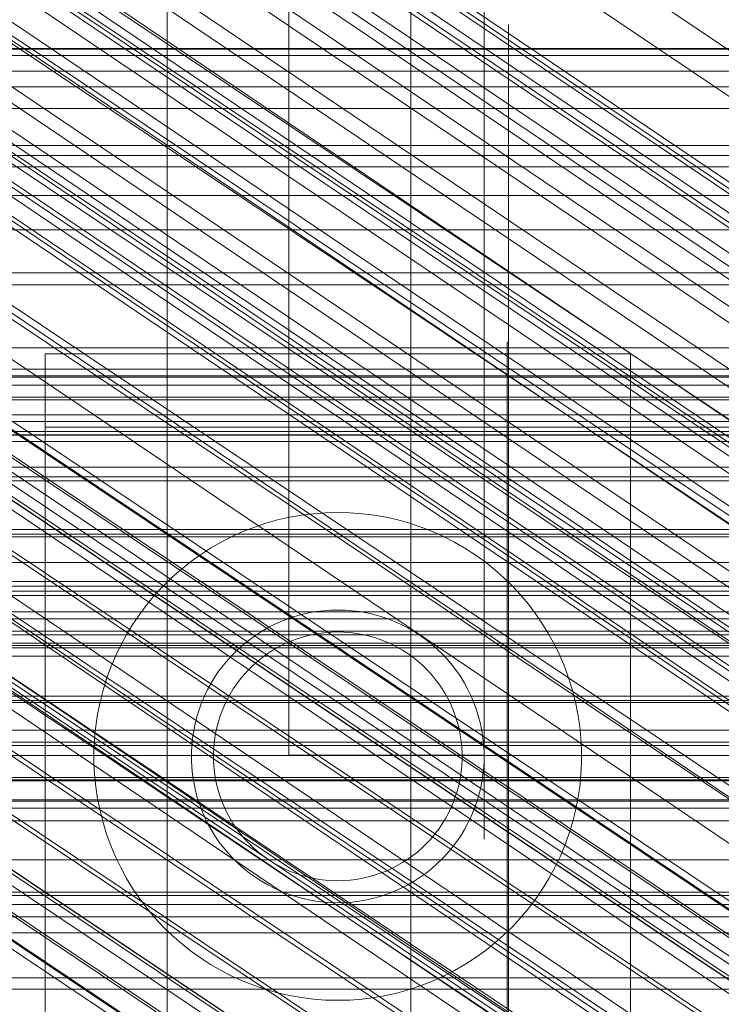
# Model space of a CAD drawing. Header units: millimetres. Extents: x -1970 to 61924, y -58230 to 6847.
# Tile 74 of 256: x -266 to -237, y -34769 to -34729. Entities that reach past the tile are written whole.
import ezdxf

# ---------------------------------------------------------------- set-up
doc = ezdxf.new("R2010")
doc.units = ezdxf.units.MM
for name, color, linetype, lineweight in [('COTAS_O', 1, 'Continuous', 0), ('COTAS_P', 1, 'Continuous', 0), ('frontal_briquetadora', 7, 'Continuous', 0), ('frontal_C01', 7, 'Continuous', 0), ('frontal_C02', 7, 'Continuous', 0), ('frontal_C03', 7, 'Continuous', 0), ('frontal_C05', 7, 'Continuous', 0), ('frontal_mezcladora', 7, 'Continuous', 0)]:
    doc.layers.add(name, color=color, linetype=linetype, lineweight=lineweight)
doc.dimstyles.new('R19_100', dxfattribs={"dimtxt": 250, "dimasz": 150, "dimexe": 150, "dimexo": 80, "dimgap": 100, "dimtad": 1, "dimtih": 1, "dimtoh": 1, "dimdsep": 46, "dimcen": 0.09, "dimadec": 0, "dimazin": 0, "dimtfac": 1, "dimtdec": 4, "dimtofl": 0, "dimtmove": 0, "dimatfit": 3, "dimfxl": 1, "dimtolj": 1, "dimtzin": 0, "dimarcsym": 0})

# ---------------------------------------------------------------- blocks, each defined once
blk = doc.blocks.new('DIM_R26_43')
at = {"layer": 'COTAS_P'}
for p, q in [((-1750, -34600), (-1600, -34555)), ((2600, -34600), (2450, -34555)), ((-1750, -35500), (-1750, -34600)), ((-1750, -34600), (2600, -34600)), ((-1750, -34600), (-1600, -34645)), ((2600, -34600), (2450, -34645)), ((2600, -35500), (2600, -34600))]:
    blk.add_line(p, q, dxfattribs=at)
blk.add_text('4350 P', height=250, dxfattribs=at).set_placement((425, -34500))
blk = doc.blocks.new('DIM_R26_47')
at = {"layer": 'COTAS_P'}
for p, q in [((-850, -33400), (-150, -33400)), ((-150, -33400), (-195, -33550)), ((-150, -36000), (-150, -33400)), ((-150, -33400), (-105, -33550)), ((-150, -36000), (-195, -35850)), ((-150, -36000), (-105, -35850)), ((-850, -36000), (-150, -36000))]:
    blk.add_line(p, q, dxfattribs=at)
blk.add_text('2600 P', height=250, rotation=90, dxfattribs=at).set_placement((-250, -34700))
blk = doc.blocks.new('DIM_R26_48')
at = {"layer": 'COTAS_O'}
for p, q in [((-650, -33700), (50, -33700)), ((50, -33700), (5, -33850)), ((50, -34900), (50, -33700)), ((50, -33700), (95, -33850)), ((50, -34900), (5, -34750)), ((50, -34900), (95, -34750)), ((-650, -34900), (50, -34900))]:
    blk.add_line(p, q, dxfattribs=at)
blk.add_text('1200 O', height=250, rotation=90, dxfattribs=at).set_placement((-50, -34300))
blk = doc.blocks.new('DIM_R26_49')
at = {"layer": 'COTAS_O'}
for p, q in [((-650, -34200), (-500, -34155)), ((650, -34200), (500, -34155)), ((-650, -34900), (-650, -34200)), ((-650, -34200), (650, -34200)), ((-650, -34200), (-500, -34245)), ((650, -34200), (500, -34245)), ((650, -34900), (650, -34200))]:
    blk.add_line(p, q, dxfattribs=at)
blk.add_text('1300 O', height=250, dxfattribs=at).set_placement((0, -34100))
blk = doc.blocks.new('DIM_R26_54')
at = {"layer": 'COTAS_P'}
for p, q in [((-305, -34680), (395, -34680)), ((395, -34680), (350, -34830)), ((395, -36000), (395, -34680)), ((395, -34680), (440, -34830)), ((395, -36000), (350, -35850)), ((395, -36000), (440, -35850)), ((-305, -36000), (395, -36000))]:
    blk.add_line(p, q, dxfattribs=at)
blk.add_text('1320 P', height=250, rotation=90, dxfattribs=at).set_placement((295, -35340))

msp = doc.modelspace()

# ---------------------------------------------------------------- linework, layer by layer
at = {"layer": 'frontal_briquetadora'}
for p, q in [((-430, -34736), (-210, -34736)), ((-320, -34736), (-210, -34736)), ((-430, -34750), (-210, -34750)), ((-320, -34750), (-210, -34750)), ((-490, -34760), (490, -34760)), ((-490, -34760), (340, -34760))]:
    msp.add_line(p, q, dxfattribs=at)
at = {"layer": 'frontal_C01'}
for p, q in [((-250, -33373.251), (-250, -35948.844)), ((-250, -35953.656), (-250, -33378.064)), ((-355.53, -34655.937), (-141.731, -34800.166)), ((-355.017, -34655.814), (-141.218, -34800.042)), ((-354.844, -34656.2), (-141.045, -34800.428)), ((-356.348, -34656.563), (-142.549, -34800.791)), ((-355.022, -34657.07), (-141.224, -34801.298)), ((-357.415, -34657.647), (-143.617, -34801.875)), ((-355.541, -34658.364), (-141.742, -34802.592)), ((-358.659, -34659.117), (-144.861, -34803.345)), ((-356.363, -34659.994), (-142.565, -34804.223)), ((-146.196, -34805.099), (-359.995, -34660.871)), ((-341.461, -34661.445), (-157.152, -34785.78)), ((-357.434, -34661.85), (-143.635, -34806.078)), ((-361.332, -34662.791), (-147.533, -34807.019)), ((-358.68, -34663.804), (-144.881, -34808.033)), ((-334.981, -34663.922), (-150.672, -34788.257)), ((-362.578, -34664.745), (-148.779, -34808.973)), ((-360.017, -34665.724), (-146.218, -34809.952)), ((-160.922, -34790.731), (-345.231, -34666.396)), ((-363.648, -34666.6), (-149.85, -34810.829)), ((-361.352, -34667.478), (-147.554, -34811.707)), ((-364.471, -34668.231), (-150.672, -34812.459)), ((-362.596, -34668.948), (-148.798, -34813.176)), ((-338.003, -34669.159), (-153.694, -34793.494)), ((-364.989, -34669.525), (-151.191, -34813.754)), ((-363.664, -34670.032), (-149.865, -34814.26)), ((-365.168, -34670.395), (-151.369, -34814.623)), ((-364.995, -34670.781), (-151.196, -34815.01)), ((-364.482, -34670.657), (-150.683, -34814.886)), ((-349.002, -34671.814), (-164.693, -34796.149)), ((-341.52, -34674.675), (-157.211, -34799.009)), ((-352.519, -34677.329), (-168.21, -34801.664)), ((-345.291, -34680.092), (-160.982, -34804.427)), ((-355.541, -34682.566), (-171.232, -34806.901)), ((-349.061, -34685.044), (-164.752, -34809.378)), ((-357.863, -34687.168), (-173.554, -34811.502)), ((-352.572, -34689.191), (-168.263, -34813.525)), ((-359.326, -34690.82), (-175.016, -34815.155)), ((-355.584, -34692.251), (-171.275, -34816.586)), ((-359.83, -34693.275), (-175.521, -34817.61)), ((-359.341, -34694.365), (-175.032, -34818.7)), ((-357.893, -34694.016), (-173.584, -34818.351)), ((-311.15, -34729.982), (311.15, -34729.982)), ((-311.15, -34730.267), (311.15, -34730.267)), ((-311.15, -34733.96), (311.15, -34733.96)), ((-311.15, -34734.362), (311.15, -34734.362)), ((-311.15, -34739.175), (311.15, -34739.175)), ((-311.15, -34739.667), (311.15, -34739.667)), ((-440, -34743.121), (440, -34743.121)), ((-440, -34743.401), (440, -34743.401)), ((-440, -34743.453), (440, -34743.453)), ((-440, -34744.276), (440, -34744.276)), ((-440, -34744.377), (440, -34744.377)), ((311.15, -34745.272), (-311.15, -34745.272)), ((-440, -34745.685), (440, -34745.685)), ((-440, -34745.828), (440, -34745.828)), ((-311.15, -34745.821), (311.15, -34745.821)), ((-440, -34747.533), (440, -34747.533)), ((-440, -34747.708), (440, -34747.708)), ((440, -34749.694), (-440, -34749.694)), ((-440, -34749.888), (440, -34749.888)), ((-440, -34752.019), (440, -34752.019)), ((-311.15, -34751.836), (311.15, -34751.836)), ((-440, -34752.221), (440, -34752.221)), ((-311.15, -34752.404), (311.15, -34752.404)), ((-440, -34754.352), (440, -34754.352)), ((-440, -34754.547), (440, -34754.547)), ((-440, -34756.533), (440, -34756.533)), ((-440, -34756.707), (440, -34756.707)), ((-440, -34758.412), (440, -34758.412)), ((-440, -34758.555), (440, -34758.555)), ((-311.15, -34758.419), (311.15, -34758.419)), ((-311.15, -34758.968), (311.15, -34758.968)), ((-440, -34759.864), (440, -34759.864)), ((-440, -34759.964), (440, -34759.964)), ((-440, -34760.787), (440, -34760.787)), ((-440, -34760.839), (440, -34760.839)), ((-440, -34761.12), (440, -34761.12)), ((-311.15, -34764.573), (311.15, -34764.573)), ((-311.15, -34765.066), (311.15, -34765.066))]:
    msp.add_line(p, q, dxfattribs=at)
at = {"layer": 'frontal_C02'}
for p, q in [((-250, -32921.727), (-250, -35767.183)), ((-250, -35771.953), (-250, -32926.497)), ((-331.181, -34682.179), (-146.872, -34805.433)), ((-332.629, -34682.337), (-148.32, -34805.591)), ((-330.692, -34683.462), (-146.383, -34806.716)), ((-334.938, -34683.924), (-150.629, -34807.179)), ((-355.53, -34686.023), (-141.731, -34828.998)), ((-355.017, -34685.967), (-141.218, -34828.942)), ((-331.197, -34686.098), (-146.887, -34809.352)), ((-356.348, -34686.585), (-142.549, -34829.561)), ((-354.844, -34686.421), (-141.045, -34829.397)), ((-337.95, -34686.833), (-153.641, -34810.088)), ((-355.022, -34687.355), (-141.224, -34830.331)), ((-357.415, -34687.616), (-143.617, -34830.591)), ((-355.541, -34688.705), (-141.742, -34831.681)), ((-358.659, -34689.045), (-144.861, -34832.02)), ((-332.659, -34689.907), (-148.35, -34813.162)), ((-356.363, -34690.379), (-142.565, -34833.354)), ((-146.196, -34833.75), (-359.995, -34690.774)), ((-341.461, -34690.866), (-157.152, -34814.12)), ((-357.434, -34692.262), (-143.635, -34835.238)), ((-361.332, -34692.687), (-147.533, -34835.662)), ((-358.68, -34694.227), (-144.881, -34837.202)), ((-362.578, -34694.652), (-148.779, -34837.627)), ((-334.981, -34694.63), (-150.672, -34817.885)), ((-160.922, -34819.001), (-345.231, -34695.747)), ((-360.017, -34696.139), (-146.218, -34839.115)), ((-363.648, -34696.535), (-149.85, -34839.51)), ((-361.352, -34697.869), (-147.554, -34840.844)), ((-364.471, -34698.209), (-150.672, -34841.184)), ((-364.989, -34699.558), (-151.191, -34842.534)), ((-362.596, -34699.298), (-148.798, -34842.273)), ((-338.003, -34699.946), (-153.694, -34823.2)), ((-363.664, -34700.329), (-149.865, -34843.304)), ((-365.168, -34700.492), (-151.369, -34843.468)), ((-364.995, -34700.947), (-151.196, -34843.922)), ((-364.482, -34700.891), (-150.683, -34843.866)), ((-349.002, -34701.144), (-164.693, -34824.398)), ((-341.52, -34705.491), (-157.211, -34828.745)), ((-352.519, -34706.689), (-168.21, -34829.943)), ((-345.291, -34710.888), (-160.982, -34834.142))]:
    msp.add_line(p, q, dxfattribs=at)
at = {"layer": 'frontal_C03'}
for p, q in [((1250, -34730.904), (-1250, -34730.904)), ((1250, -34731.557), (-1250, -34731.557)), ((1250, -34732.439), (-1250, -34732.439)), ((-1500, -34734.825), (1500, -34734.825)), ((1250, -34742.245), (-1250, -34742.245)), ((1250, -34743.126), (-1250, -34743.126)), ((1250, -34743.78), (-1250, -34743.78)), ((1250, -34746.087), (-1250, -34746.087)), ((-1250, -34747.145), (1250, -34747.145)), ((1250, -34749.997), (-1250, -34749.997)), ((1250, -34751.054), (-1250, -34751.054)), ((-1250, -34753.07), (1250, -34753.07)), ((1250, -34753.361), (-1250, -34753.361)), ((-1250, -34753.868), (1250, -34753.868)), ((1250, -34754.015), (-1250, -34754.015)), ((-1250, -34754.452), (1250, -34754.452)), ((1250, -34754.896), (-1250, -34754.896)), ((-1250, -34756.79), (1250, -34756.79)), ((-1250, -34757.92), (1250, -34757.92)), ((-1250, -34761.639), (1250, -34761.639)), ((-1250, -34763.236), (1250, -34763.236)), ((1250, -34764.703), (-1250, -34764.703)), ((1250, -34765.584), (-1250, -34765.584)), ((1250, -34766.237), (-1250, -34766.237)), ((-1250, -34768.083), (1250, -34768.083)), ((1250, -34768.545), (-1250, -34768.545))]:
    msp.add_line(p, q, dxfattribs=at)
at = {"layer": 'frontal_C05'}
for p, q in [((-246, -34729.035), (-246, -34729)), ((-246, -34729.138), (-246, -34729.035)), ((-246, -34729.311), (-246, -34729.138)), ((-246, -34729.551), (-246, -34729.311)), ((-246, -34729.86), (-246, -34729.551)), ((-246, -34730.236), (-246, -34729.86)), ((-246, -34730.678), (-246, -34730.236)), ((-246, -34731.185), (-246, -34730.678)), ((-246, -34731.756), (-246, -34731.185)), ((-246, -34732.39), (-246, -34731.756)), ((-246, -34733.086), (-246, -34732.39)), ((-246, -34733.841), (-246, -34733.086)), ((-246, -34734.654), (-246, -34733.841)), ((-246, -34735.523), (-246, -34734.654)), ((-246, -34736.446), (-246, -34735.523)), ((-246, -34737.421), (-246, -34736.446)), ((-246, -34738.446), (-246, -34737.421)), ((-246, -34739.519), (-246, -34738.446)), ((-246, -34740.636), (-246, -34739.519)), ((-246, -34741.795), (-246, -34740.636)), ((-246.05, -34742), (-246.05, -34742.021)), ((-246, -34742.994), (-246, -34741.795)), ((-246, -34742), (-246, -34742.019)), ((-246, -34742.074), (-246, -34742.019)), ((-246.05, -34742.021), (-246.05, -34742.084)), ((-246.05, -34742.084), (-246.05, -34742.19)), ((-246.05, -34742.19), (-246.05, -34742.337)), ((-246.05, -34742.337), (-246.05, -34742.526)), ((-246, -34742.166), (-246, -34742.074)), ((-246, -34742.295), (-246, -34742.166)), ((-246, -34742.461), (-246, -34742.295)), ((-241, -34742.5), (-265, -34742.5)), ((-265, -34742.5), (-265, -34802.5)), ((-246.05, -34742.526), (-246.05, -34742.755)), ((-246.05, -34742.755), (-246.05, -34743.025)), ((-246, -34742.662), (-246, -34742.461)), ((-246, -34742.899), (-246, -34742.662)), ((-241, -34742.5), (-241, -34802.5)), ((-246.05, -34743.025), (-246.05, -34743.335)), ((-246, -34743.171), (-246, -34742.899)), ((-246, -34744.23), (-246, -34742.994)), ((-246, -34743.477), (-246, -34743.171)), ((-246.05, -34743.335), (-246.05, -34743.684)), ((-246, -34743.817), (-246, -34743.477)), ((-246.05, -34743.684), (-246.05, -34744.07)), ((-246, -34744.19), (-246, -34743.817)), ((-246.05, -34744.07), (-246.05, -34744.494)), ((-246, -34744.596), (-246, -34744.19)), ((-246, -34745.5), (-246, -34744.23)), ((-246.05, -34744.494), (-246.05, -34744.954)), ((-246, -34745.033), (-246, -34744.596)), ((-246.05, -34744.954), (-246.05, -34745.449)), ((-246, -34745.5), (-246, -34745.033)), ((-241, -34745.5), (-265, -34745.5)), ((-265, -34745.5), (-265, -34795.5)), ((-246.05, -34745.449), (-246.05, -34745.977)), ((-246, -34779.5), (-246, -34745.5)), ((-246, -34746.031), (-246, -34745.5)), ((-246, -34745.5), (-212, -34745.5)), ((-241, -34745.5), (-241, -34795.5)), ((-246.05, -34745.977), (-246.05, -34746.538)), ((-246, -34746.594), (-246, -34746.031)), ((-265, -34746.5), (-265, -34746.516)), ((-265, -34746.516), (-265, -34746.562)), ((-265, -34746.562), (-265, -34746.64)), ((-265, -34746.64), (-265, -34746.748)), ((-265, -34746.748), (-265, -34746.887)), ((-246.05, -34746.5), (-246.05, -34746.516)), ((-246.05, -34746.562), (-246.05, -34746.516)), ((-246.05, -34746.538), (-246.05, -34747.13)), ((-246.05, -34746.64), (-246.05, -34746.562)), ((-246.05, -34746.748), (-246.05, -34746.64)), ((-246.05, -34746.887), (-246.05, -34746.748)), ((-246, -34747.187), (-246, -34746.594)), ((-265, -34746.887), (-265, -34747.055)), ((-265, -34747.055), (-265, -34747.254)), ((-265, -34747.254), (-265, -34747.482)), ((-246.05, -34747.055), (-246.05, -34746.887)), ((-246.05, -34747.254), (-246.05, -34747.055)), ((-246.05, -34747.13), (-246.05, -34747.751)), ((-246.05, -34747.482), (-246.05, -34747.254)), ((-246, -34747.81), (-246, -34747.187)), ((-265, -34747.482), (-265, -34747.738)), ((-246.05, -34747.738), (-246.05, -34747.482)), ((-265, -34747.738), (-265, -34748.022)), ((-265, -34748.022), (-265, -34748.334)), ((-246.05, -34748.022), (-246.05, -34747.738)), ((-246.05, -34747.751), (-246.05, -34748.401)), ((-246.05, -34748.334), (-246.05, -34748.022)), ((-246, -34748.46), (-246, -34747.81)), ((-265, -34748.334), (-265, -34748.672)), ((-246.05, -34748.672), (-246.05, -34748.334)), ((-246.05, -34748.401), (-246.05, -34749.076)), ((-246, -34749.137), (-246, -34748.46)), ((-265, -34748.672), (-265, -34749.036)), ((-246.05, -34749.036), (-246.05, -34748.672)), ((-265, -34749.036), (-265, -34749.424)), ((-254.981, -34749.198), (-255.468, -34749.309)), ((-254.49, -34749.112), (-254.981, -34749.198)), ((-253.996, -34749.05), (-254.49, -34749.112)), ((-253.498, -34749.012), (-253.996, -34749.05)), ((-253, -34749), (-253.498, -34749.012)), ((-253, -34749), (-252.502, -34749.012)), ((-252.004, -34749.05), (-252.502, -34749.012)), ((-251.51, -34749.112), (-252.004, -34749.05)), ((-251.019, -34749.198), (-251.51, -34749.112)), ((-250.532, -34749.309), (-251.019, -34749.198)), ((-246.05, -34749.424), (-246.05, -34749.036)), ((-246.05, -34749.076), (-246.05, -34749.777)), ((-246, -34749.838), (-246, -34749.137)), ((-265, -34749.424), (-265, -34749.837)), ((-256.42, -34749.603), (-256.884, -34749.785)), ((-255.948, -34749.444), (-256.42, -34749.603)), ((-255.468, -34749.309), (-255.948, -34749.444)), ((-250.052, -34749.444), (-250.532, -34749.309)), ((-249.58, -34749.603), (-250.052, -34749.444)), ((-249.116, -34749.785), (-249.58, -34749.603)), ((-246.05, -34749.837), (-246.05, -34749.424)), ((-265, -34749.837), (-265, -34750.272)), ((-257.339, -34749.99), (-257.783, -34750.218)), ((-256.884, -34749.785), (-257.339, -34749.99)), ((-248.661, -34749.99), (-249.116, -34749.785)), ((-248.217, -34750.218), (-248.661, -34749.99)), ((-246.05, -34749.777), (-246.05, -34750.5)), ((-246.05, -34750.272), (-246.05, -34749.837)), ((-246, -34750.562), (-246, -34749.838)), ((-265, -34750.272), (-265, -34750.729)), ((-258.214, -34750.467), (-258.633, -34750.738)), ((-257.783, -34750.218), (-258.214, -34750.467)), ((-247.786, -34750.467), (-248.217, -34750.218)), ((-247.367, -34750.738), (-247.786, -34750.467)), ((-246.05, -34750.729), (-246.05, -34750.272)), ((-265, -34750.729), (-265, -34751.206)), ((-258.633, -34750.738), (-259.038, -34751.029)), ((-246.962, -34751.029), (-247.367, -34750.738)), ((-246.05, -34750.5), (-246.05, -34751.244)), ((-246.05, -34751.206), (-246.05, -34750.729)), ((-246, -34751.306), (-246, -34750.562)), ((-265, -34751.206), (-265, -34751.703)), ((-259.038, -34751.029), (-259.428, -34751.34)), ((-246.572, -34751.34), (-246.962, -34751.029)), ((-246.05, -34751.703), (-246.05, -34751.206)), ((-246.05, -34751.244), (-246.05, -34752.008)), ((-265, -34751.703), (-265, -34752.218)), ((-259.802, -34751.669), (-260.159, -34752.018)), ((-259.428, -34751.34), (-259.802, -34751.669)), ((-246.198, -34751.669), (-246.572, -34751.34)), ((-245.841, -34752.018), (-246.198, -34751.669)), ((-246.05, -34752.218), (-246.05, -34751.703)), ((-246, -34752.07), (-246, -34751.306)), ((-260.159, -34752.018), (-260.498, -34752.383)), ((-246.05, -34752.008), (-246.05, -34752.789)), ((-246, -34752.851), (-246, -34752.07)), ((-245.502, -34752.383), (-245.841, -34752.018)), ((-265, -34752.218), (-265, -34752.75)), ((-260.498, -34752.383), (-260.818, -34752.765)), ((-246.05, -34752.75), (-246.05, -34752.218)), ((-245.182, -34752.765), (-245.502, -34752.383)), ((-265, -34752.75), (-265, -34753.297)), ((-260.818, -34752.765), (-261.119, -34753.163)), ((-246.05, -34753.297), (-246.05, -34752.75)), ((-246.05, -34752.789), (-246.05, -34753.586)), ((-246, -34753.647), (-246, -34752.851)), ((-244.881, -34753.163), (-245.182, -34752.765)), ((-265, -34753.297), (-265, -34753.859)), ((-261.119, -34753.163), (-261.4, -34753.575)), ((-254.769, -34753.267), (-255.052, -34753.362)), ((-254.481, -34753.186), (-254.769, -34753.267)), ((-254.189, -34753.119), (-254.481, -34753.186)), ((-253.894, -34753.067), (-254.189, -34753.119)), ((-253.597, -34753.03), (-253.894, -34753.067)), ((-253.299, -34753.007), (-253.597, -34753.03)), ((-253, -34753), (-253.299, -34753.007)), ((-253, -34753), (-252.701, -34753.007)), ((-252.403, -34753.03), (-252.701, -34753.007)), ((-252.106, -34753.067), (-252.403, -34753.03)), ((-251.811, -34753.119), (-252.106, -34753.067)), ((-251.519, -34753.186), (-251.811, -34753.119)), ((-251.231, -34753.267), (-251.519, -34753.186)), ((-250.948, -34753.362), (-251.231, -34753.267)), ((-246.05, -34753.859), (-246.05, -34753.297)), ((-244.6, -34753.575), (-244.881, -34753.163)), ((-261.4, -34753.575), (-261.66, -34754)), ((-255.603, -34753.594), (-255.87, -34753.731)), ((-255.331, -34753.471), (-255.603, -34753.594)), ((-255.052, -34753.362), (-255.331, -34753.471)), ((-250.669, -34753.471), (-250.948, -34753.362)), ((-250.397, -34753.594), (-250.669, -34753.471)), ((-250.13, -34753.731), (-250.397, -34753.594)), ((-246.05, -34753.586), (-246.05, -34754.396)), ((-246, -34754.456), (-246, -34753.647)), ((-244.34, -34754), (-244.6, -34753.575)), ((-265, -34753.859), (-265, -34754.433)), ((-261.66, -34754), (-261.899, -34754.438)), ((-256.38, -34754.043), (-256.623, -34754.217)), ((-256.129, -34753.88), (-256.38, -34754.043)), ((-255.87, -34753.731), (-256.129, -34753.88)), ((-254.744, -34754.208), (-254.503, -34754.127)), ((-254.503, -34754.127), (-254.258, -34754.058)), ((-254.258, -34754.058), (-254.011, -34754.001)), ((-254.011, -34754.001), (-253.76, -34753.957)), ((-253.76, -34753.957), (-253.508, -34753.925)), ((-253.508, -34753.925), (-253.254, -34753.906)), ((-253, -34753.9), (-253.254, -34753.906)), ((-253, -34753.9), (-252.746, -34753.906)), ((-252.746, -34753.906), (-252.492, -34753.925)), ((-252.492, -34753.925), (-252.24, -34753.957)), ((-252.24, -34753.957), (-251.989, -34754.001)), ((-251.989, -34754.001), (-251.742, -34754.058)), ((-251.742, -34754.058), (-251.497, -34754.127)), ((-251.497, -34754.127), (-251.256, -34754.208)), ((-249.871, -34753.88), (-250.13, -34753.731)), ((-249.62, -34754.043), (-249.871, -34753.88)), ((-249.377, -34754.217), (-249.62, -34754.043)), ((-246.05, -34754.433), (-246.05, -34753.859)), ((-244.101, -34754.438), (-244.34, -34754)), ((-265, -34754.433), (-265, -34755.019)), ((-261.899, -34754.438), (-262.115, -34754.887)), ((-256.857, -34754.404), (-257.081, -34754.602)), ((-256.623, -34754.217), (-256.857, -34754.404)), ((-255.659, -34754.648), (-255.439, -34754.521)), ((-255.439, -34754.521), (-255.213, -34754.405)), ((-255.213, -34754.405), (-254.981, -34754.3)), ((-254.981, -34754.3), (-254.744, -34754.208)), ((-251.256, -34754.208), (-251.019, -34754.3)), ((-251.019, -34754.3), (-250.787, -34754.405)), ((-250.787, -34754.405), (-250.561, -34754.521)), ((-250.561, -34754.521), (-250.341, -34754.648)), ((-249.143, -34754.404), (-249.377, -34754.217)), ((-248.919, -34754.602), (-249.143, -34754.404)), ((-246.05, -34754.396), (-246.05, -34755.217)), ((-246.05, -34755.019), (-246.05, -34754.433)), ((-246, -34755.277), (-246, -34754.456)), ((-243.885, -34754.887), (-244.101, -34754.438)), ((-262.115, -34754.887), (-262.309, -34755.347)), ((-257.295, -34754.811), (-257.499, -34755.03)), ((-257.081, -34754.602), (-257.295, -34754.811)), ((-256.278, -34755.093), (-256.079, -34754.935)), ((-256.079, -34754.935), (-255.873, -34754.786)), ((-255.873, -34754.786), (-255.659, -34754.648)), ((-250.341, -34754.648), (-250.127, -34754.786)), ((-250.127, -34754.786), (-249.921, -34754.935)), ((-249.921, -34754.935), (-249.722, -34755.093)), ((-248.705, -34754.811), (-248.919, -34754.602)), ((-248.501, -34755.03), (-248.705, -34754.811)), ((-243.691, -34755.347), (-243.885, -34754.887)), ((-265, -34755.019), (-265, -34755.614)), ((-257.691, -34755.259), (-257.872, -34755.498)), ((-257.499, -34755.03), (-257.691, -34755.259)), ((-256.651, -34755.439), (-256.469, -34755.261)), ((-256.469, -34755.261), (-256.278, -34755.093)), ((-249.722, -34755.093), (-249.531, -34755.261)), ((-249.531, -34755.261), (-249.349, -34755.439)), ((-248.309, -34755.259), (-248.501, -34755.03)), ((-248.128, -34755.498), (-248.309, -34755.259)), ((-246.05, -34755.614), (-246.05, -34755.019)), ((-246.05, -34755.217), (-246.05, -34756.048)), ((-246, -34756.106), (-246, -34755.277)), ((-265, -34755.617), (-265, -34755.604)), ((-265, -34755.614), (-265, -34756.218)), ((-265, -34755.638), (-265, -34755.617)), ((-265, -34755.667), (-265, -34755.638)), ((-265, -34755.705), (-265, -34755.667)), ((-265, -34755.751), (-265, -34755.705)), ((-262.309, -34755.347), (-262.479, -34755.815)), ((-258.04, -34755.745), (-258.196, -34756)), ((-257.872, -34755.498), (-258.04, -34755.745)), ((-256.987, -34755.82), (-256.824, -34755.625)), ((-256.824, -34755.625), (-256.651, -34755.439)), ((-249.349, -34755.439), (-249.176, -34755.625)), ((-249.176, -34755.625), (-249.013, -34755.82)), ((-247.96, -34755.745), (-248.128, -34755.498)), ((-247.804, -34756), (-247.96, -34755.745)), ((-247, -34755.604), (-247, -34755.617)), ((-247, -34755.617), (-247, -34755.638)), ((-247, -34755.638), (-247, -34755.667)), ((-247, -34755.667), (-247, -34755.705)), ((-247, -34755.705), (-247, -34755.751)), ((-246.05, -34756.218), (-246.05, -34755.614)), ((-243.521, -34755.815), (-243.691, -34755.347)), ((-265, -34755.805), (-265, -34755.751)), ((-265, -34755.867), (-265, -34755.805)), ((-265, -34755.937), (-265, -34755.867)), ((-265, -34756.014), (-265, -34755.937)), ((-265, -34756.099), (-265, -34756.014)), ((-265, -34756.191), (-265, -34756.099)), ((-262.479, -34755.815), (-262.626, -34756.292)), ((-258.196, -34756), (-258.339, -34756.263)), ((-257.284, -34756.233), (-257.141, -34756.023)), ((-257.141, -34756.023), (-256.987, -34755.82)), ((-249.013, -34755.82), (-248.859, -34756.023)), ((-248.859, -34756.023), (-248.716, -34756.233)), ((-247.661, -34756.263), (-247.804, -34756)), ((-247, -34755.751), (-247, -34755.805)), ((-247, -34755.805), (-247, -34755.867)), ((-247, -34755.867), (-247, -34755.937)), ((-247, -34755.937), (-247, -34756.014)), ((-247, -34756.014), (-247, -34756.099)), ((-247, -34756.099), (-247, -34756.191)), ((-246.05, -34756.048), (-246.05, -34756.886)), ((-246, -34756.943), (-246, -34756.106)), ((-243.374, -34756.292), (-243.521, -34755.815)), ((-265, -34756.29), (-265, -34756.191)), ((-265, -34756.218), (-265, -34756.829)), ((-265, -34756.395), (-265, -34756.29)), ((-265, -34756.508), (-265, -34756.395)), ((-265, -34756.626), (-265, -34756.508)), ((-262.626, -34756.292), (-262.749, -34756.775)), ((-258.469, -34756.532), (-258.585, -34756.808)), ((-258.339, -34756.263), (-258.469, -34756.532)), ((-257.538, -34756.673), (-257.417, -34756.45)), ((-257.417, -34756.45), (-257.284, -34756.233)), ((-248.716, -34756.233), (-248.583, -34756.45)), ((-248.583, -34756.45), (-248.462, -34756.673)), ((-247.531, -34756.532), (-247.661, -34756.263)), ((-247.415, -34756.808), (-247.531, -34756.532)), ((-247, -34756.191), (-247, -34756.29)), ((-247, -34756.29), (-247, -34756.395)), ((-247, -34756.395), (-247, -34756.508)), ((-247, -34756.508), (-247, -34756.626)), ((-246.05, -34756.829), (-246.05, -34756.218)), ((-243.251, -34756.775), (-243.374, -34756.292)), ((-265, -34756.75), (-265, -34756.626)), ((-265, -34756.88), (-265, -34756.75)), ((-265, -34756.829), (-265, -34757.446)), ((-265, -34757.015), (-265, -34756.88)), ((-262.749, -34756.775), (-262.848, -34757.264)), ((-258.585, -34756.808), (-258.688, -34757.089)), ((-257.747, -34757.137), (-257.649, -34756.902)), ((-257.649, -34756.902), (-257.538, -34756.673)), ((-248.462, -34756.673), (-248.351, -34756.902)), ((-248.351, -34756.902), (-248.253, -34757.137)), ((-247.312, -34757.089), (-247.415, -34756.808)), ((-247, -34756.626), (-247, -34756.75)), ((-247, -34756.75), (-247, -34756.88)), ((-247, -34756.88), (-247, -34757.015)), ((-246.05, -34757.446), (-246.05, -34756.829)), ((-246.05, -34756.886), (-246.05, -34757.73)), ((-246, -34757.785), (-246, -34756.943)), ((-243.152, -34757.264), (-243.251, -34756.775)), ((-265, -34757.155), (-265, -34757.015)), ((-265, -34757.3), (-265, -34757.155)), ((-265, -34757.449), (-265, -34757.3)), ((-262.848, -34757.264), (-262.922, -34757.757)), ((-258.688, -34757.089), (-258.776, -34757.375)), ((-257.834, -34757.376), (-257.747, -34757.137)), ((-248.253, -34757.137), (-248.166, -34757.376)), ((-247.224, -34757.375), (-247.312, -34757.089)), ((-247, -34757.015), (-247, -34757.155)), ((-247, -34757.155), (-247, -34757.3)), ((-247, -34757.3), (-247, -34757.449)), ((-243.078, -34757.757), (-243.152, -34757.264)), ((-265, -34757.446), (-265, -34758.066)), ((-265, -34757.602), (-265, -34757.449)), ((-265, -34757.758), (-265, -34757.602)), ((-265, -34757.917), (-265, -34757.758)), ((-262.922, -34757.757), (-262.972, -34758.253)), ((-258.85, -34757.665), (-258.909, -34757.958)), ((-258.776, -34757.375), (-258.85, -34757.665)), ((-257.972, -34757.865), (-257.909, -34757.619)), ((-257.909, -34757.619), (-257.834, -34757.376)), ((-248.166, -34757.376), (-248.091, -34757.619)), ((-248.091, -34757.619), (-248.028, -34757.865)), ((-247.15, -34757.665), (-247.224, -34757.375)), ((-247.091, -34757.958), (-247.15, -34757.665)), ((-247, -34757.449), (-247, -34757.602)), ((-247, -34757.602), (-247, -34757.758)), ((-247, -34757.758), (-247, -34757.917)), ((-246.05, -34758.066), (-246.05, -34757.446)), ((-246.05, -34757.73), (-246.05, -34758.576)), ((-243.028, -34758.253), (-243.078, -34757.757)), ((-265, -34758.079), (-265, -34757.917)), ((-265, -34758.066), (-265, -34758.688)), ((-265, -34758.243), (-265, -34758.079)), ((-258.909, -34757.958), (-258.953, -34758.254)), ((-258.06, -34758.366), (-258.023, -34758.114)), ((-258.023, -34758.114), (-257.972, -34757.865)), ((-248.028, -34757.865), (-247.977, -34758.114)), ((-247.977, -34758.114), (-247.94, -34758.366)), ((-247.047, -34758.254), (-247.091, -34757.958)), ((-247, -34757.917), (-247, -34758.079)), ((-247, -34758.079), (-247, -34758.243)), ((-246.05, -34758.688), (-246.05, -34758.066)), ((-246, -34758.63), (-246, -34757.785)), ((-265, -34758.41), (-265, -34758.243)), ((-265, -34758.577), (-265, -34758.41)), ((-262.972, -34758.253), (-262.997, -34758.751)), ((-258.983, -34758.552), (-258.998, -34758.85)), ((-258.953, -34758.254), (-258.983, -34758.552)), ((-258.086, -34758.619), (-258.06, -34758.366)), ((-247.94, -34758.366), (-247.914, -34758.619)), ((-247.017, -34758.552), (-247.047, -34758.254)), ((-247.002, -34758.85), (-247.017, -34758.552)), ((-247, -34758.243), (-247, -34758.41)), ((-247, -34758.41), (-247, -34758.577)), ((-243.003, -34758.751), (-243.028, -34758.253)), ((-265, -34758.746), (-265, -34758.577)), ((-265, -34758.688), (-265, -34759.312)), ((-265, -34758.915), (-265, -34758.746)), ((-265, -34759.085), (-265, -34758.915)), ((-262.997, -34758.751), (-262.997, -34759.249)), ((-258.998, -34758.85), (-258.998, -34759.15)), ((-258.098, -34758.873), (-258.086, -34758.619)), ((-258.098, -34759.127), (-258.098, -34758.873)), ((-247.914, -34758.619), (-247.902, -34758.873)), ((-247.902, -34758.873), (-247.902, -34759.127)), ((-247.002, -34759.15), (-247.002, -34758.85)), ((-247, -34758.577), (-247, -34758.746)), ((-247, -34758.746), (-247, -34758.915)), ((-247, -34758.915), (-247, -34759.085)), ((-246.05, -34758.576), (-246.05, -34759.424)), ((-246.05, -34759.312), (-246.05, -34758.688)), ((-246, -34759.476), (-246, -34758.63)), ((-243.003, -34759.249), (-243.003, -34758.751)), ((-265, -34759.254), (-265, -34759.085)), ((-265, -34759.423), (-265, -34759.254)), ((-265, -34759.312), (-265, -34759.934)), ((-262.997, -34759.249), (-262.972, -34759.747)), ((-258.998, -34759.15), (-258.983, -34759.448)), ((-258.086, -34759.381), (-258.098, -34759.127)), ((-247.902, -34759.127), (-247.914, -34759.381)), ((-247.017, -34759.448), (-247.002, -34759.15)), ((-247, -34759.085), (-247, -34759.254)), ((-247, -34759.254), (-247, -34759.423)), ((-246.05, -34759.934), (-246.05, -34759.312)), ((-243.028, -34759.747), (-243.003, -34759.249)), ((-265, -34759.59), (-265, -34759.423)), ((-265, -34759.757), (-265, -34759.59)), ((-265, -34759.921), (-265, -34759.757)), ((-262.972, -34759.747), (-262.922, -34760.243)), ((-258.983, -34759.448), (-258.953, -34759.746)), ((-258.953, -34759.746), (-258.909, -34760.042)), ((-258.06, -34759.634), (-258.086, -34759.381)), ((-258.023, -34759.886), (-258.06, -34759.634)), ((-247.94, -34759.634), (-247.977, -34759.886)), ((-247.914, -34759.381), (-247.94, -34759.634)), ((-247.091, -34760.042), (-247.047, -34759.746)), ((-247.047, -34759.746), (-247.017, -34759.448)), ((-247, -34759.423), (-247, -34759.59)), ((-247, -34759.59), (-247, -34759.757)), ((-247, -34759.757), (-247, -34759.921)), ((-246.05, -34759.424), (-246.05, -34760.27)), ((-246, -34760.321), (-246, -34759.476)), ((-243.078, -34760.243), (-243.028, -34759.747)), ((-265, -34760.083), (-265, -34759.921)), ((-265, -34759.934), (-265, -34760.554)), ((-265, -34760.242), (-265, -34760.083)), ((-258.909, -34760.042), (-258.85, -34760.335)), ((-257.972, -34760.135), (-258.023, -34759.886)), ((-257.909, -34760.381), (-257.972, -34760.135)), ((-248.028, -34760.135), (-248.091, -34760.381)), ((-247.977, -34759.886), (-248.028, -34760.135)), ((-247.15, -34760.335), (-247.091, -34760.042)), ((-247, -34759.921), (-247, -34760.083)), ((-247, -34760.083), (-247, -34760.242)), ((-246.05, -34760.554), (-246.05, -34759.934)), ((-265, -34760.398), (-265, -34760.242)), ((-265, -34760.551), (-265, -34760.398)), ((-265, -34760.7), (-265, -34760.551)), ((-265, -34760.554), (-265, -34761.171)), ((-262.922, -34760.243), (-262.848, -34760.736)), ((-258.85, -34760.335), (-258.776, -34760.625)), ((-257.834, -34760.624), (-257.909, -34760.381)), ((-248.091, -34760.381), (-248.166, -34760.624)), ((-247.224, -34760.625), (-247.15, -34760.335)), ((-247, -34760.242), (-247, -34760.398)), ((-247, -34760.398), (-247, -34760.551)), ((-247, -34760.551), (-247, -34760.7)), ((-246.05, -34760.27), (-246.05, -34761.114)), ((-246.05, -34761.171), (-246.05, -34760.554)), ((-246, -34761.163), (-246, -34760.321)), ((-243.152, -34760.736), (-243.078, -34760.243)), ((-265, -34760.845), (-265, -34760.7)), ((-265, -34760.985), (-265, -34760.845)), ((-265, -34761.12), (-265, -34760.985)), ((-262.848, -34760.736), (-262.749, -34761.225)), ((-258.776, -34760.625), (-258.688, -34760.911)), ((-258.688, -34760.911), (-258.585, -34761.192)), ((-257.747, -34760.863), (-257.834, -34760.624)), ((-257.649, -34761.098), (-257.747, -34760.863)), ((-248.253, -34760.863), (-248.351, -34761.098)), ((-248.166, -34760.624), (-248.253, -34760.863)), ((-247.415, -34761.192), (-247.312, -34760.911)), ((-247.312, -34760.911), (-247.224, -34760.625)), ((-247, -34760.7), (-247, -34760.845)), ((-247, -34760.845), (-247, -34760.985)), ((-247, -34760.985), (-247, -34761.12)), ((-243.251, -34761.225), (-243.152, -34760.736)), ((-265, -34761.25), (-265, -34761.12)), ((-265, -34761.171), (-265, -34761.782)), ((-265, -34761.374), (-265, -34761.25)), ((-265, -34761.492), (-265, -34761.374)), ((-262.749, -34761.225), (-262.626, -34761.708)), ((-258.585, -34761.192), (-258.469, -34761.468)), ((-257.538, -34761.327), (-257.649, -34761.098)), ((-257.417, -34761.55), (-257.538, -34761.327)), ((-248.462, -34761.327), (-248.583, -34761.55)), ((-248.351, -34761.098), (-248.462, -34761.327)), ((-247.531, -34761.468), (-247.415, -34761.192)), ((-247, -34761.12), (-247, -34761.25)), ((-247, -34761.25), (-247, -34761.374)), ((-247, -34761.374), (-247, -34761.492)), ((-246.05, -34761.114), (-246.05, -34761.952)), ((-246.05, -34761.782), (-246.05, -34761.171)), ((-246, -34761.999), (-246, -34761.163)), ((-243.374, -34761.708), (-243.251, -34761.225)), ((-265, -34761.605), (-265, -34761.492)), ((-265, -34761.71), (-265, -34761.605)), ((-265, -34761.809), (-265, -34761.71)), ((-265, -34761.782), (-265, -34762.386)), ((-262.626, -34761.708), (-262.479, -34762.185)), ((-258.469, -34761.468), (-258.339, -34761.737)), ((-258.339, -34761.737), (-258.196, -34762)), ((-257.284, -34761.767), (-257.417, -34761.55)), ((-257.141, -34761.977), (-257.284, -34761.767)), ((-248.716, -34761.767), (-248.859, -34761.977)), ((-248.583, -34761.55), (-248.716, -34761.767)), ((-247.804, -34762), (-247.661, -34761.737)), ((-247.661, -34761.737), (-247.531, -34761.468)), ((-247, -34761.492), (-247, -34761.605)), ((-247, -34761.605), (-247, -34761.71)), ((-247, -34761.71), (-247, -34761.809)), ((-246.05, -34762.386), (-246.05, -34761.782)), ((-243.521, -34762.185), (-243.374, -34761.708)), ((-265, -34761.901), (-265, -34761.809)), ((-265, -34761.986), (-265, -34761.901)), ((-265, -34762.063), (-265, -34761.986)), ((-265, -34762.133), (-265, -34762.063)), ((-265, -34762.195), (-265, -34762.133)), ((-265, -34762.249), (-265, -34762.195)), ((-262.479, -34762.185), (-262.309, -34762.653)), ((-258.196, -34762), (-258.04, -34762.255)), ((-256.987, -34762.18), (-257.141, -34761.977)), ((-256.824, -34762.375), (-256.987, -34762.18)), ((-249.013, -34762.18), (-249.176, -34762.375)), ((-248.859, -34761.977), (-249.013, -34762.18)), ((-247.96, -34762.255), (-247.804, -34762)), ((-247, -34761.809), (-247, -34761.901)), ((-247, -34761.901), (-247, -34761.986)), ((-247, -34761.986), (-247, -34762.063)), ((-247, -34762.063), (-247, -34762.133)), ((-247, -34762.133), (-247, -34762.195)), ((-247, -34762.195), (-247, -34762.249)), ((-246.05, -34761.952), (-246.05, -34762.783)), ((-246, -34762.827), (-246, -34761.999)), ((-243.691, -34762.653), (-243.521, -34762.185)), ((-265, -34762.295), (-265, -34762.249)), ((-265, -34762.333), (-265, -34762.295)), ((-265, -34762.362), (-265, -34762.333)), ((-265, -34762.383), (-265, -34762.362)), ((-265, -34762.396), (-265, -34762.383)), ((-265, -34762.386), (-265, -34762.981)), ((-258.04, -34762.255), (-257.872, -34762.502)), ((-257.872, -34762.502), (-257.691, -34762.741)), ((-256.651, -34762.561), (-256.824, -34762.375)), ((-256.469, -34762.739), (-256.651, -34762.561)), ((-249.349, -34762.561), (-249.531, -34762.739)), ((-249.176, -34762.375), (-249.349, -34762.561)), ((-248.309, -34762.741), (-248.128, -34762.502)), ((-248.128, -34762.502), (-247.96, -34762.255)), ((-247, -34762.249), (-247, -34762.295)), ((-247, -34762.295), (-247, -34762.333)), ((-247, -34762.333), (-247, -34762.362)), ((-247, -34762.362), (-247, -34762.383)), ((-247, -34762.383), (-247, -34762.396)), ((-246.05, -34762.981), (-246.05, -34762.386)), ((-265, -34762.981), (-265, -34763.567)), ((-262.309, -34762.653), (-262.115, -34763.113)), ((-257.691, -34762.741), (-257.499, -34762.97)), ((-257.499, -34762.97), (-257.295, -34763.189)), ((-256.278, -34762.907), (-256.469, -34762.739)), ((-256.079, -34763.065), (-256.278, -34762.907)), ((-249.722, -34762.907), (-249.921, -34763.065)), ((-249.531, -34762.739), (-249.722, -34762.907)), ((-248.705, -34763.189), (-248.501, -34762.97)), ((-248.501, -34762.97), (-248.309, -34762.741)), ((-246.05, -34762.783), (-246.05, -34763.604)), ((-246.05, -34763.567), (-246.05, -34762.981)), ((-246, -34763.647), (-246, -34762.827)), ((-243.885, -34763.113), (-243.691, -34762.653)), ((-262.115, -34763.113), (-261.899, -34763.562)), ((-257.295, -34763.189), (-257.081, -34763.398)), ((-257.081, -34763.398), (-256.857, -34763.596)), ((-255.873, -34763.214), (-256.079, -34763.065)), ((-255.659, -34763.352), (-255.873, -34763.214)), ((-255.439, -34763.479), (-255.659, -34763.352)), ((-250.341, -34763.352), (-250.561, -34763.479)), ((-250.127, -34763.214), (-250.341, -34763.352)), ((-249.921, -34763.065), (-250.127, -34763.214)), ((-249.143, -34763.596), (-248.919, -34763.398)), ((-248.919, -34763.398), (-248.705, -34763.189)), ((-244.101, -34763.562), (-243.885, -34763.113)), ((-265, -34763.567), (-265, -34764.141)), ((-261.899, -34763.562), (-261.66, -34764)), ((-256.857, -34763.596), (-256.623, -34763.783)), ((-256.623, -34763.783), (-256.38, -34763.957)), ((-255.213, -34763.595), (-255.439, -34763.479)), ((-254.981, -34763.7), (-255.213, -34763.595)), ((-254.744, -34763.792), (-254.981, -34763.7)), ((-254.503, -34763.873), (-254.744, -34763.792)), ((-251.256, -34763.792), (-251.497, -34763.873)), ((-251.019, -34763.7), (-251.256, -34763.792)), ((-250.787, -34763.595), (-251.019, -34763.7)), ((-250.561, -34763.479), (-250.787, -34763.595)), ((-249.62, -34763.957), (-249.377, -34763.783)), ((-249.377, -34763.783), (-249.143, -34763.596)), ((-246.05, -34764.141), (-246.05, -34763.567)), ((-246.05, -34763.604), (-246.05, -34764.414)), ((-246, -34764.454), (-246, -34763.647)), ((-244.34, -34764), (-244.101, -34763.562)), ((-265, -34764.141), (-265, -34764.703)), ((-261.66, -34764), (-261.4, -34764.425)), ((-256.38, -34763.957), (-256.129, -34764.12)), ((-256.129, -34764.12), (-255.87, -34764.269)), ((-254.258, -34763.942), (-254.503, -34763.873)), ((-254.011, -34763.999), (-254.258, -34763.942)), ((-253.76, -34764.043), (-254.011, -34763.999)), ((-253.508, -34764.075), (-253.76, -34764.043)), ((-253.254, -34764.094), (-253.508, -34764.075)), ((-253, -34764.1), (-253.254, -34764.094)), ((-252.746, -34764.094), (-253, -34764.1)), ((-252.492, -34764.075), (-252.746, -34764.094)), ((-252.24, -34764.043), (-252.492, -34764.075)), ((-251.989, -34763.999), (-252.24, -34764.043)), ((-251.742, -34763.942), (-251.989, -34763.999)), ((-251.497, -34763.873), (-251.742, -34763.942)), ((-250.13, -34764.269), (-249.871, -34764.12)), ((-249.871, -34764.12), (-249.62, -34763.957)), ((-246.05, -34764.703), (-246.05, -34764.141)), ((-244.6, -34764.425), (-244.34, -34764)), ((-261.4, -34764.425), (-261.119, -34764.837)), ((-255.87, -34764.269), (-255.603, -34764.406)), ((-255.603, -34764.406), (-255.331, -34764.529)), ((-255.331, -34764.529), (-255.052, -34764.638)), ((-250.948, -34764.638), (-250.669, -34764.529)), ((-250.669, -34764.529), (-250.397, -34764.406)), ((-250.397, -34764.406), (-250.13, -34764.269)), ((-246.05, -34764.414), (-246.05, -34765.211)), ((-246, -34765.249), (-246, -34764.454)), ((-244.881, -34764.837), (-244.6, -34764.425)), ((-265, -34764.703), (-265, -34765.25)), ((-261.119, -34764.837), (-260.818, -34765.235)), ((-255.052, -34764.638), (-254.769, -34764.733)), ((-254.769, -34764.733), (-254.481, -34764.814)), ((-254.481, -34764.814), (-254.189, -34764.881)), ((-254.189, -34764.881), (-253.894, -34764.933)), ((-253.894, -34764.933), (-253.597, -34764.97)), ((-253.597, -34764.97), (-253.299, -34764.993)), ((-253.299, -34764.993), (-253, -34765)), ((-253, -34765), (-252.701, -34764.993)), ((-252.701, -34764.993), (-252.403, -34764.97)), ((-252.403, -34764.97), (-252.106, -34764.933)), ((-252.106, -34764.933), (-251.811, -34764.881)), ((-251.811, -34764.881), (-251.519, -34764.814)), ((-251.519, -34764.814), (-251.231, -34764.733)), ((-251.231, -34764.733), (-250.948, -34764.638)), ((-246.05, -34765.25), (-246.05, -34764.703)), ((-245.182, -34765.235), (-244.881, -34764.837)), ((-265, -34765.25), (-265, -34765.782)), ((-260.818, -34765.235), (-260.498, -34765.617)), ((-246.05, -34765.211), (-246.05, -34765.992)), ((-246.05, -34765.782), (-246.05, -34765.25)), ((-246, -34766.027), (-246, -34765.249)), ((-245.502, -34765.617), (-245.182, -34765.235)), ((-265, -34765.782), (-265, -34766.297)), ((-260.498, -34765.617), (-260.159, -34765.982)), ((-246.05, -34766.297), (-246.05, -34765.782)), ((-245.841, -34765.982), (-245.502, -34765.617)), ((-260.159, -34765.982), (-259.802, -34766.331)), ((-246.198, -34766.331), (-245.841, -34765.982)), ((-246.05, -34765.992), (-246.05, -34766.756)), ((-246, -34766.789), (-246, -34766.027)), ((-265, -34766.297), (-265, -34766.794)), ((-259.802, -34766.331), (-259.428, -34766.66)), ((-246.572, -34766.66), (-246.198, -34766.331)), ((-246.05, -34766.794), (-246.05, -34766.297)), ((-265, -34766.794), (-265, -34767.271)), ((-259.428, -34766.66), (-259.038, -34766.971)), ((-259.038, -34766.971), (-258.633, -34767.262)), ((-247.367, -34767.262), (-246.962, -34766.971)), ((-246.962, -34766.971), (-246.572, -34766.66)), ((-246.05, -34766.756), (-246.05, -34767.5)), ((-246.05, -34767.271), (-246.05, -34766.794)), ((-246, -34767.531), (-246, -34766.789)), ((-265, -34767.271), (-265, -34767.728)), ((-258.633, -34767.262), (-258.214, -34767.533)), ((-247.786, -34767.533), (-247.367, -34767.262)), ((-246.05, -34767.728), (-246.05, -34767.271)), ((-265, -34767.728), (-265, -34768.163)), ((-258.214, -34767.533), (-257.783, -34767.782)), ((-257.783, -34767.782), (-257.339, -34768.01)), ((-248.661, -34768.01), (-248.217, -34767.782)), ((-248.217, -34767.782), (-247.786, -34767.533)), ((-246.05, -34767.5), (-246.05, -34768.223)), ((-246.05, -34768.163), (-246.05, -34767.728)), ((-246, -34768.252), (-246, -34767.531)), ((-265, -34768.163), (-265, -34768.576)), ((-257.339, -34768.01), (-256.884, -34768.215)), ((-256.884, -34768.215), (-256.42, -34768.397)), ((-249.58, -34768.397), (-249.116, -34768.215)), ((-249.116, -34768.215), (-248.661, -34768.01)), ((-246.05, -34768.576), (-246.05, -34768.163)), ((-246.05, -34768.223), (-246.05, -34768.924)), ((-246, -34768.95), (-246, -34768.252)), ((-265, -34768.576), (-265, -34768.964)), ((-256.42, -34768.397), (-255.948, -34768.556)), ((-255.948, -34768.556), (-255.468, -34768.691)), ((-250.532, -34768.691), (-250.052, -34768.556)), ((-250.052, -34768.556), (-249.58, -34768.397)), ((-246.05, -34768.964), (-246.05, -34768.576)), ((-265, -34768.964), (-265, -34769.328)), ((-255.468, -34768.691), (-254.981, -34768.802)), ((-254.981, -34768.802), (-254.49, -34768.888)), ((-254.49, -34768.888), (-253.996, -34768.95)), ((-253.996, -34768.95), (-253.498, -34768.988)), ((-253.498, -34768.988), (-253, -34769)), ((-253, -34769), (-252.502, -34768.988)), ((-252.502, -34768.988), (-252.004, -34768.95)), ((-252.004, -34768.95), (-251.51, -34768.888)), ((-251.51, -34768.888), (-251.019, -34768.802)), ((-251.019, -34768.802), (-250.532, -34768.691)), ((-246.05, -34768.924), (-246.05, -34769.599)), ((-246.05, -34769.328), (-246.05, -34768.964)), ((-246, -34769.623), (-246, -34768.95))]:
    msp.add_line(p, q, dxfattribs=at)
at = {"layer": 'frontal_mezcladora'}
for p, q in [((-260, -34820), (-260, -34600)), ((-255, -34709.466), (-255, -34746.089)), ((-247, -34709.466), (-247, -34746.089)), ((-625, -34730), (625, -34730)), ((-625, -34730), (-150, -34730)), ((-420, -34737.414), (240, -34737.414)), ((-420, -34745), (240, -34745)), ((-400, -34745), (220, -34745)), ((-255, -34746.089), (-255, -34758.95)), ((-255, -34746.089), (-247, -34746.089)), ((-247, -34746.089), (-247, -34758.95)), ((-255, -34758.95), (-247, -34758.95)), ((-600, -34760), (600, -34760)), ((-465, -34760), (295, -34760))]:
    msp.add_line(p, q, dxfattribs=at)

# ---------------------------------------------------------------- dimensions: what is measured, and where the dimension line sits
at = {"layer": 'COTAS_O'}
for p2, distance, picture, middle in [((-650, -33700), -700, 'DIM_R26_48', (50, -34300)), ((650, -34900), 700, 'DIM_R26_49', (0, -34200))]:
    dim = msp.add_aligned_dim(p1=(-650, -34900), p2=p2, distance=distance, text='<> O', dimstyle='R19_100', dxfattribs=at)
    dim.commit()
    dim.dimension.update_dxf_attribs({"geometry": picture, "text_midpoint": middle})
at = {"layer": 'COTAS_P'}
for p1, p2, distance, picture, middle in [((-850, -36000), (-850, -33400), -700, 'DIM_R26_47', (-150, -34700)), ((-1750, -35500), (2600, -35500), 900, 'DIM_R26_43', (425, -34600)), ((-305, -36000), (-305, -34680), -700, 'DIM_R26_54', (395, -35340))]:
    dim = msp.add_aligned_dim(p1=p1, p2=p2, distance=distance, text='<> P', dimstyle='R19_100', dxfattribs=at)
    dim.commit()
    dim.dimension.update_dxf_attribs({"geometry": picture, "text_midpoint": middle})

doc.saveas('drawing.dxf')
